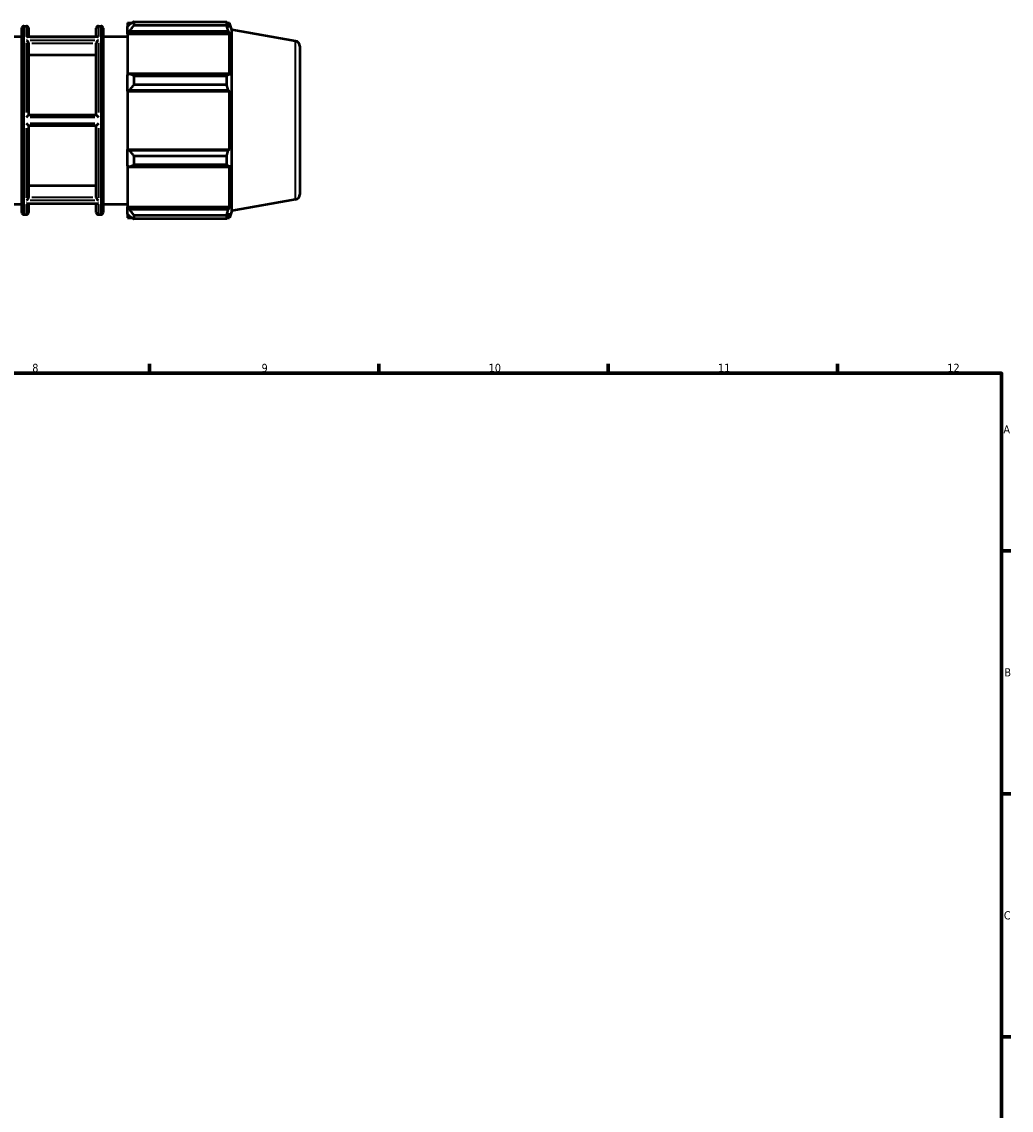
# Model space of a CAD drawing. Header units: millimetres. Extents: x -306 to 1174, y -20 to 735.
# Tile 6 of 8: x 522 to 824, y 349 to 681. Entities that reach past the tile are written whole.
import ezdxf

# ---------------------------------------------------------------- set-up
doc = ezdxf.new("R2010")
doc.units = ezdxf.units.MM
for name, color, linetype, lineweight in [('Border (ISO)', 7, 'Continuous', 70), ('Visible (ISO)', 7, 'Continuous', 50), ('Visible Narrow (ISO)', 7, 'Continuous', 35)]:
    doc.layers.add(name, color=color, linetype=linetype, lineweight=lineweight)
doc.styles.add('Note Text (ISO)', font='tahoma.ttf')

# ---------------------------------------------------------------- blocks, each defined once
blk = doc.blocks.new('Borders Default Border')
at = {"layer": 'Border (ISO)'}
for p, q in [((560.67, 574), (560.67, 576.9)), ((630.75, 574), (630.75, 576.9)), ((700.83, 574), (700.83, 576.9)), ((770.92, 574), (770.92, 576.9)), ((821, 519.75), (823.9, 519.75)), ((821, 445.5), (823.9, 445.5)), ((821, 371.25), (823.9, 371.25))]:
    blk.add_line(p, q, dxfattribs=at)
at = {"layer": 'Border (ISO)', "flags": 128}
blk.add_lwpolyline([(20, 20), (20, 574), (821, 574), (821, 20), (20, 20)], dxfattribs=at)
at = {"layer": 'Border (ISO)', "color": 232, "true_color": 0xca0064, "char_height": 2.5, "attachment_point": 7, "style": 'Note Text (ISO)'}
for s, insert in [('8', (524.81, 574.34)), ('9', (594.88, 574.35)), ('10', (664.29, 574.35)), ('11', (734.37, 574.4)), ('12', (804.46, 574.4)), ('A', (821.59, 555.62)), ('B', (821.89, 481.37)), ('C', (821.73, 407.08))]:
    blk.add_mtext(s, dxfattribs=dict(at, insert=insert))

msp = doc.modelspace()

# ---------------------------------------------------------------- linework, layer by layer
at = {"layer": 'Visible (ISO)'}
for p, q in [((521.603, 623.132), (521.603, 679.452)), ((522.243, 680.092), (523.034, 680.092)), ((523.674, 679.452), (523.674, 676.785)), ((544.388, 676.785), (544.388, 679.452)), ((545.028, 680.092), (545.82, 680.092)), ((546.46, 679.452), (546.46, 623.132)), ((553.917, 681.052), (553.917, 679.979)), ((553.917, 681.052), (555.279, 681.052)), ((554.557, 680.59), (553.917, 679.979)), ((553.917, 677.973), (553.917, 679.979)), ((553.917, 677.973), (554.557, 678.541)), ((554.557, 678.541), (584.7, 678.541)), ((555.837, 681.401), (555.837, 680.244)), ((555.837, 681.401), (584.235, 681.401)), ((584.235, 680.244), (555.837, 680.244)), ((584.235, 680.244), (584.235, 681.401)), ((584.438, 681.052), (585.05, 681.052)), ((585.05, 679.674), (584.7, 680.59)), ((584.7, 678.541), (585.05, 677.689)), ((585.05, 679.674), (585.05, 681.052)), ((585.817, 678.944), (585.05, 681.052)), ((585.817, 623.639), (585.817, 678.944)), ((605.209, 675.525), (585.817, 678.944)), ((514.146, 676.892), (521.603, 676.892)), ((544.73, 676.785), (523.332, 676.785)), ((546.46, 676.892), (553.917, 676.892)), ((553.917, 677.689), (553.917, 677.973)), ((553.917, 677.689), (553.917, 665.181)), ((553.917, 677.689), (585.05, 677.689)), ((585.05, 665.033), (585.05, 677.689)), ((523.674, 674.839), (523.674, 652.892)), ((544.388, 652.892), (544.388, 674.839)), ((606.531, 673.949), (606.531, 628.634)), ((544.388, 671.23), (523.674, 671.23)), ((554.557, 665.476), (553.917, 665.181)), ((553.917, 660.337), (553.917, 665.181)), ((584.7, 665.476), (554.557, 665.476)), ((585.05, 665.033), (584.7, 665.476)), ((555.837, 664.921), (555.837, 662.127)), ((555.837, 664.921), (584.235, 664.921)), ((584.235, 662.127), (555.837, 662.127)), ((584.235, 662.127), (584.235, 664.921)), ((553.917, 660.337), (554.557, 660.529)), ((553.917, 660.241), (553.917, 660.337)), ((553.917, 660.241), (553.917, 642.343)), ((553.917, 660.241), (585.05, 660.241)), ((554.557, 660.529), (584.7, 660.529)), ((584.7, 660.529), (585.05, 660.241)), ((585.05, 642.343), (585.05, 660.241)), ((544.389, 652.892), (523.673, 652.892)), ((523.673, 649.692), (544.389, 649.692)), ((523.674, 649.692), (523.674, 627.744)), ((544.388, 627.744), (544.388, 649.692)), ((553.917, 642.246), (553.917, 642.343)), ((553.917, 642.343), (585.05, 642.343)), ((553.917, 637.402), (553.917, 642.246)), ((554.557, 642.054), (553.917, 642.246)), ((584.7, 642.054), (554.557, 642.054)), ((585.05, 642.343), (584.7, 642.054)), ((555.837, 640.456), (555.837, 637.663)), ((555.837, 640.456), (584.235, 640.456)), ((584.235, 637.663), (584.235, 640.456)), ((553.917, 637.402), (554.557, 637.107)), ((553.917, 637.402), (553.917, 624.894)), ((554.557, 637.107), (584.7, 637.107)), ((584.235, 637.663), (555.837, 637.663)), ((584.7, 637.107), (585.05, 637.55)), ((585.05, 624.894), (585.05, 637.55)), ((523.674, 631.353), (544.388, 631.353)), ((514.146, 625.692), (521.603, 625.692)), ((544.73, 625.798), (523.332, 625.798)), ((523.674, 625.798), (523.674, 623.132)), ((544.388, 623.132), (544.388, 625.798)), ((546.46, 625.692), (553.917, 625.692)), ((605.209, 627.058), (585.817, 623.639)), ((522.243, 622.492), (523.034, 622.492)), ((545.028, 622.492), (545.82, 622.492)), ((553.917, 624.61), (553.917, 624.894)), ((553.917, 624.894), (585.05, 624.894)), ((553.917, 622.604), (553.917, 624.61)), ((554.557, 624.043), (553.917, 624.61)), ((553.917, 622.604), (554.557, 621.993)), ((553.917, 622.604), (553.917, 621.532)), ((584.7, 624.043), (554.557, 624.043)), ((555.837, 622.339), (555.837, 621.182)), ((555.837, 622.339), (584.235, 622.339)), ((584.235, 621.182), (584.235, 622.339)), ((585.05, 624.894), (584.7, 624.043)), ((584.7, 621.993), (585.05, 622.909)), ((585.817, 623.639), (585.05, 621.532)), ((585.05, 621.532), (585.05, 622.909)), ((553.917, 621.532), (555.279, 621.532)), ((584.235, 621.182), (555.837, 621.182)), ((584.438, 621.532), (585.05, 621.532))]:
    msp.add_line(p, q, dxfattribs=at)
for centre, radius, start, end in [((522.243, 679.452), 0.64, 90, 180), ((523.034, 679.452), 0.64, 0, 90), ((545.028, 679.452), 0.64, 90, 180), ((545.82, 679.452), 0.64, 0, 90), ((604.931, 673.949), 1.6, 0, 80), ((604.931, 628.634), 1.6, 280, 0), ((522.243, 623.132), 0.64, 180, 270), ((523.034, 623.132), 0.64, 270, 0), ((545.028, 623.132), 0.64, 180, 270), ((545.82, 623.132), 0.64, 270, 0)]:
    msp.add_arc(centre, radius, start, end, dxfattribs=at)
for points, weights in [([(555.837, 681.401), (555.171, 680.987), (554.557, 680.59)], [1.01646580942, 1.01168781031, 1.00611028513]), ([(554.557, 678.541), (555.171, 679.375), (555.837, 680.244)], [1.00611028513, 1.01168781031, 1.01646580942]), ([(584.235, 681.401), (584.477, 680.987), (584.7, 680.59)], [1, 1.00155465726, 1.00229286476]), ([(584.7, 678.541), (584.477, 679.375), (584.235, 680.244)], [1.00229286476, 1.00155465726, 1]), ([(555.837, 664.921), (555.171, 665.204), (554.557, 665.476)], [1.01646580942, 1.01168781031, 1.00611028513]), ([(584.235, 664.921), (584.477, 665.204), (584.7, 665.476)], [1, 1.00155465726, 1.00229286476]), ([(554.557, 660.529), (555.171, 661.312), (555.837, 662.127)], [1.00611028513, 1.01168781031, 1.01646580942]), ([(584.7, 660.529), (584.477, 661.312), (584.235, 662.127)], [1.00229286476, 1.00155465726, 1]), ([(555.837, 640.456), (555.171, 641.271), (554.557, 642.054)], [1.01646580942, 1.01168781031, 1.00611028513]), ([(584.235, 640.456), (584.477, 641.271), (584.7, 642.054)], [1, 1.00155465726, 1.00229286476]), ([(554.557, 637.107), (555.171, 637.379), (555.837, 637.663)], [1.00611028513, 1.01168781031, 1.01646580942]), ([(584.7, 637.107), (584.477, 637.379), (584.235, 637.663)], [1.00229286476, 1.00155465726, 1]), ([(555.837, 622.339), (555.171, 623.208), (554.557, 624.043)], [1.01646580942, 1.01168781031, 1.00611028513]), ([(554.557, 621.993), (555.171, 621.596), (555.837, 621.182)], [1.00611028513, 1.01168781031, 1.01646580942]), ([(584.235, 622.339), (584.477, 623.208), (584.7, 624.043)], [1, 1.00155465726, 1.00229286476]), ([(584.7, 621.993), (584.477, 621.596), (584.235, 621.182)], [1.00229286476, 1.00155465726, 1])]:
    msp.add_rational_spline(points, weights, degree=2, dxfattribs=at)
for points, knots in [([(523.034, 676.709), (523.035, 676.71), (523.036, 676.71), (523.1, 676.741), (523.164, 676.762), (523.262, 676.781), (523.298, 676.785), (523.332, 676.785)], [-0.119298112, -0.119298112, -0.119298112, -0.119298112, -0.118940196, -0.118940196, -0.09202667, -0.09202667, -0.07650131, -0.07650131, -0.07650131, -0.07650131]), ([(523.673, 674.865), (523.672, 674.892), (523.668, 674.919), (523.65, 675.01), (523.627, 675.074), (523.567, 675.202), (523.528, 675.266), (523.427, 675.407), (523.36, 675.48), (523.21, 675.618), (523.123, 675.68), (523.036, 675.726), (523.035, 675.727), (523.034, 675.728)], [-0.11994963, -0.11994963, -0.11994963, -0.11994963, -0.11047843, -0.11047843, -0.08976003, -0.08976003, -0.06747088, -0.06747088, -0.03660962, -0.03660962, 0, 0, 0.00046415, 0.00046415, 0.00046415, 0.00046415]), ([(545.028, 675.728), (545.027, 675.727), (545.026, 675.726), (544.939, 675.68), (544.853, 675.618), (544.702, 675.48), (544.635, 675.407), (544.534, 675.266), (544.495, 675.202), (544.435, 675.074), (544.413, 675.01), (544.394, 674.919), (544.39, 674.892), (544.389, 674.865)], [-0.13428212, -0.13428212, -0.13428212, -0.13428212, -0.13382256, -0.13382256, -0.09757496, -0.09757496, -0.06701887, -0.06701887, -0.04495012, -0.04495012, -0.02443659, -0.02443659, -0.01505905, -0.01505905, -0.01505905, -0.01505905]), ([(544.73, 676.785), (544.765, 676.785), (544.8, 676.781), (544.898, 676.762), (544.962, 676.741), (545.027, 676.71), (545.028, 676.71), (545.028, 676.709)], [-0.042819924, -0.042819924, -0.042819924, -0.042819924, -0.027155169, -0.027155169, 0, 0, 0.000361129, 0.000361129, 0.000361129, 0.000361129]), ([(523.034, 652.273), (523.035, 652.274), (523.036, 652.275), (523.1, 652.34), (523.163, 652.403), (523.287, 652.527), (523.349, 652.588), (523.461, 652.698), (523.513, 652.748), (523.589, 652.821), (523.618, 652.847), (523.658, 652.882), (523.671, 652.892), (523.673, 652.892)], [-0.11932431, -0.11932431, -0.11932431, -0.11932431, -0.11896857, -0.11896857, -0.09230791, -0.09230791, -0.06509557, -0.06509557, -0.03897413, -0.03897413, -0.0191264, -0.0191264, 0, 0, 0, 0]), ([(544.389, 652.892), (544.392, 652.892), (544.404, 652.882), (544.445, 652.847), (544.473, 652.821), (544.55, 652.748), (544.601, 652.698), (544.713, 652.588), (544.775, 652.527), (544.899, 652.403), (544.963, 652.34), (545.027, 652.275), (545.028, 652.274), (545.028, 652.273)], [-0.12001431, -0.12001431, -0.12001431, -0.12001431, -0.10071979, -0.10071979, -0.0806976, -0.0806976, -0.05434655, -0.05434655, -0.02689501, -0.02689501, 0, 0, 0.00035886, 0.00035886, 0.00035886, 0.00035886]), ([(523.673, 649.692), (523.671, 649.692), (523.658, 649.701), (523.618, 649.736), (523.589, 649.763), (523.513, 649.835), (523.461, 649.885), (523.349, 649.995), (523.287, 650.056), (523.163, 650.18), (523.1, 650.243), (523.036, 650.308), (523.035, 650.309), (523.034, 650.31)], [-0.12001431, -0.12001431, -0.12001431, -0.12001431, -0.10071979, -0.10071979, -0.0806976, -0.0806976, -0.05434655, -0.05434655, -0.02689501, -0.02689501, 0, 0, 0.00035886, 0.00035886, 0.00035886, 0.00035886]), ([(545.028, 650.31), (545.028, 650.309), (545.027, 650.308), (544.963, 650.243), (544.899, 650.18), (544.775, 650.056), (544.713, 649.995), (544.601, 649.885), (544.55, 649.835), (544.473, 649.763), (544.445, 649.736), (544.404, 649.701), (544.392, 649.692), (544.389, 649.692)], [-0.11932431, -0.11932431, -0.11932431, -0.11932431, -0.11896857, -0.11896857, -0.09230791, -0.09230791, -0.06509557, -0.06509557, -0.03897413, -0.03897413, -0.0191264, -0.0191264, 0, 0, 0, 0]), ([(523.034, 626.855), (523.035, 626.856), (523.036, 626.857), (523.123, 626.903), (523.21, 626.965), (523.36, 627.103), (523.427, 627.176), (523.528, 627.317), (523.567, 627.381), (523.627, 627.509), (523.65, 627.573), (523.668, 627.664), (523.672, 627.692), (523.673, 627.718)], [-0.13428212, -0.13428212, -0.13428212, -0.13428212, -0.13382256, -0.13382256, -0.09757496, -0.09757496, -0.06701887, -0.06701887, -0.04495012, -0.04495012, -0.02443659, -0.02443659, -0.01505905, -0.01505905, -0.01505905, -0.01505905]), ([(523.332, 625.798), (523.298, 625.798), (523.262, 625.802), (523.164, 625.821), (523.1, 625.842), (523.036, 625.873), (523.035, 625.873), (523.034, 625.874)], [-0.042819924, -0.042819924, -0.042819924, -0.042819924, -0.027155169, -0.027155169, 0, 0, 0.000361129, 0.000361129, 0.000361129, 0.000361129]), ([(544.389, 627.718), (544.39, 627.692), (544.394, 627.664), (544.413, 627.573), (544.435, 627.509), (544.495, 627.381), (544.534, 627.317), (544.635, 627.176), (544.702, 627.103), (544.853, 626.965), (544.939, 626.903), (545.026, 626.857), (545.027, 626.856), (545.028, 626.855)], [-0.11994963, -0.11994963, -0.11994963, -0.11994963, -0.11047843, -0.11047843, -0.08976003, -0.08976003, -0.06747088, -0.06747088, -0.03660962, -0.03660962, 0, 0, 0.00046415, 0.00046415, 0.00046415, 0.00046415]), ([(545.028, 625.874), (545.028, 625.873), (545.027, 625.873), (544.962, 625.842), (544.898, 625.821), (544.8, 625.802), (544.765, 625.798), (544.73, 625.798)], [-0.119298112, -0.119298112, -0.119298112, -0.119298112, -0.118940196, -0.118940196, -0.09202667, -0.09202667, -0.07650131, -0.07650131, -0.07650131, -0.07650131])]:
    msp.add_open_spline(points, degree=3, knots=knots, dxfattribs=at)
for points in [[(523.674, 674.839), (523.674, 674.848), (523.674, 674.856), (523.673, 674.865)], [(544.389, 674.865), (544.389, 674.856), (544.388, 674.848), (544.388, 674.839)], [(523.673, 627.718), (523.674, 627.727), (523.674, 627.735), (523.674, 627.744)], [(544.388, 627.744), (544.388, 627.735), (544.389, 627.727), (544.389, 627.718)]]:
    msp.add_open_spline(points, degree=3, dxfattribs=at)
at = {"layer": 'Visible Narrow (ISO)'}
for p, q in [((522.243, 679.737), (522.243, 622.846)), ((523.034, 677.033), (523.034, 680.083)), ((545.028, 680.083), (545.028, 677.033)), ((545.82, 622.846), (545.82, 679.737)), ((524.134, 676.709), (543.929, 676.709)), ((543.929, 675.728), (524.134, 675.728)), ((605.209, 627.357), (605.209, 675.226)), ((523.034, 653.681), (523.034, 674.953)), ((524.709, 674.865), (543.353, 674.865)), ((545.028, 674.953), (545.028, 653.681)), ((524.134, 652.273), (543.929, 652.273)), ((523.034, 627.63), (523.034, 648.903)), ((543.929, 650.31), (524.134, 650.31)), ((545.028, 648.903), (545.028, 627.63)), ((523.034, 622.5), (523.034, 625.55)), ((524.134, 626.855), (543.929, 626.855)), ((543.929, 625.874), (524.134, 625.874)), ((543.353, 627.718), (524.709, 627.718)), ((545.028, 625.55), (545.028, 622.5))]:
    msp.add_line(p, q, dxfattribs=at)

# ---------------------------------------------------------------- block references
msp.add_blockref('Borders Default Border', (0, 0))

doc.saveas('drawing.dxf')
